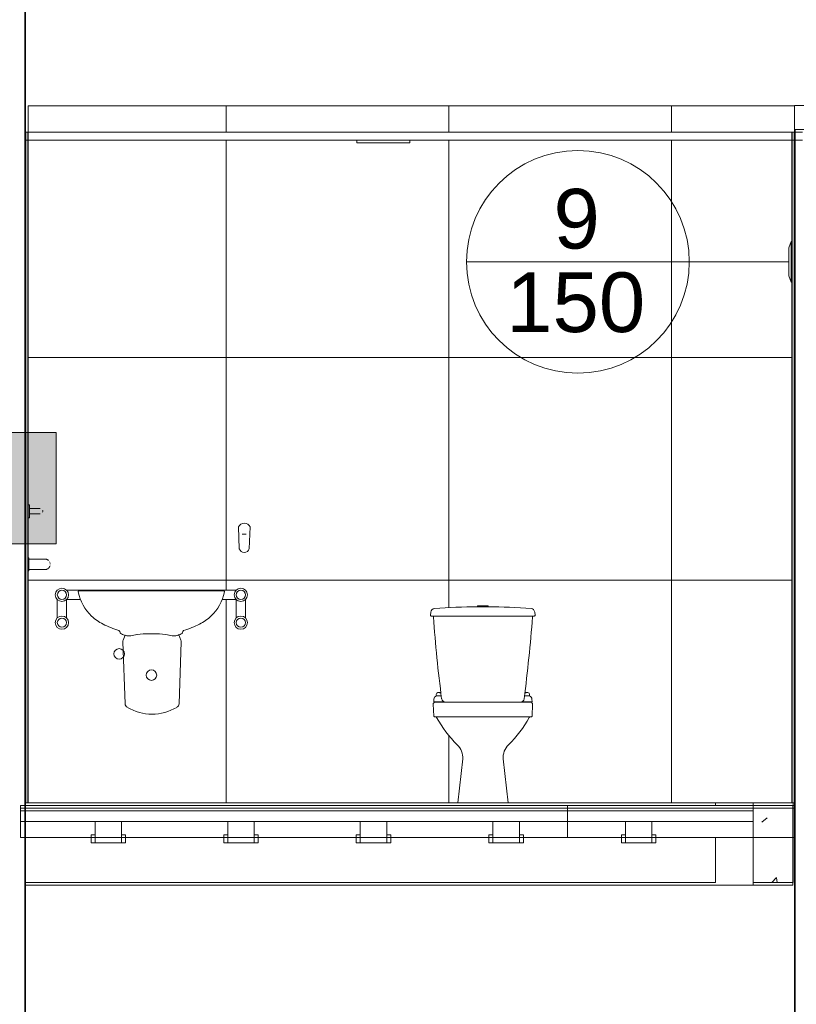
# Model space of a CAD drawing. Header units: metres. Extents: x 4.1 to 64.5, y -1.6 to 14.4.
# Tile 73 of 84: x 47.3 to 50.3, y 5.3 to 9. Entities that reach past the tile are written whole.
import ezdxf

# ---------------------------------------------------------------- set-up
doc = ezdxf.new("R2010")
doc.units = ezdxf.units.M
for name, color, linetype, lineweight in [('A-CLNG', 7, 'Continuous', 18), ('A-DOOR', 7, 'Continuous', 18), ('A-FLOR', 7, 'Continuous', 18), ('A-FLOR-MCUT', 7, 'Continuous', 18), ('A-WALL', 7, 'Continuous', 18), ('A-WALL-PATT', 7, 'Continuous', 18), ('E-LITE-EQPM', 7, 'Continuous', 18), ('G-IMPT', 7, 'Continuous', 18), ('P-SANR-FIXT', 7, 'Continuous', 18), ('S-BEAM', 7, 'Continuous', 18)]:
    doc.layers.add(name, color=color, linetype=linetype, lineweight=lineweight)
doc.layers.add('M-EQPM-IDEN', color=1, linetype='Continuous', lineweight=9, true_color=0xff0000)
doc.layers.add('M-HVAC-CDFF-IDEN', color=1, linetype='Continuous', lineweight=9, true_color=0xff0000)
doc.styles.add('Arial_1', font='arial.ttf', dxfattribs={"height": 0.225})
pattern_1 = [(50, (52.482, 6.033), (0.546555, -0.047815), [0.05715, -0.62865]), (355, (52.482, 6.033), (-0.105728, 0.573166), [0.04572, -0.50292]), (100.451, (52.528, 6.03), (0.440828, 0.52535), [0.04857, -0.53427]), (46.184, (52.482, 6.186), (0.81324, -0.12613), [0.08572, -0.94297]), (96.636, (52.55, 6.175), (0.71221, 0.74229), [0.07286, -0.80141]), (351.184, (52.482, 6.186), (0.71222, 0.74227), [0.06858, -0.75438]), (21, (52.558, 6.148), (0.454846, -0.306795), [0.05715, -0.62865]), (326, (52.558, 6.148), (0.185405, 0.55256), [0.04572, -0.50292]), (71.451, (52.596, 6.122), (0.64025, 0.245763), [0.04857, -0.53427]), (37.5, (52.482, 6.033), (0.009261, 0.253667), [0.02515, -0.47168, 0.02515, -0.48539, -0.50483]), (37.5, (52.482, 6.033), (0.009261, 0.253667), [-1.007, 0.02515, -0.47968]), (7.5, (52.482, 6.033), (0.200456, 0.300546), [0.02515, -0.26594, 0.02515, -0.46025, -0.19241]), (7.5, (52.482, 6.033), (0.200456, 0.300546), [-0.77648, 0.02515, -0.16726]), (327.5, (52.312, 6.033), (0.406768, -0.017188), [0.02515, -0.16535, 0.02515, -0.56921, -0.78867]), (327.5, (52.312, 6.033), (0.406768, -0.017188), [-0.78486, 0.02515, -0.76352]), (317.5, (52.236, 6.033), (0.444383, 0.07628), [0.02515, -0.2225, 0.02515, -0.36957, -0.56007]), (317.5, (52.236, 6.033), (0.444383, 0.07628), [-0.64237, 0.02515, -0.53492])]
pattern_2 = [(45, (52.482, 6.033), (-0.0795495, 0.0795495), []), (135, (52.482, 6.033), (-0.0795495, -0.0795495), [])]

# ---------------------------------------------------------------- blocks, each defined once
blk = doc.blocks.new('Bacia para Caixa Acoplada - P_750_Creme CR37_Acionamento Simples 6lpf-V58-Corte 7')
at = {"layer": 'P-SANR-FIXT'}
for p, q in [((56.369, 6.7483), (56.3702, 6.76)), ((56.5465, 6.7799), (56.5465, 6.783)), ((56.5465, 6.783), (56.5865, 6.783)), ((56.5865, 6.783), (56.5865, 6.7799)), ((56.7621, 6.76), (56.7633, 6.7483)), ((56.383, 6.745), (56.372, 6.745)), ((56.383, 6.745), (56.7506, 6.745)), ((56.7603, 6.745), (56.7506, 6.745)), ((56.3814, 6.3674), (56.379, 6.4128)), ((56.3857, 6.42), (56.426, 6.42)), ((56.4258, 6.42), (56.7073, 6.42)), ((56.7073, 6.42), (56.7476, 6.42)), ((56.7542, 6.4128), (56.7519, 6.3674)), ((56.7494, 6.3646), (56.3839, 6.3646)), ((56.4715, 6.04), (56.4905, 6.206)), ((56.6428, 6.206), (56.6617, 6.04)), ((56.6617, 6.04), (56.4715, 6.04))]:
    blk.add_line(p, q, dxfattribs=at)
for centre, radius, start, end in [((56.3851, 6.7584), 0.015, 96.6937, 174), ((56.567, 4.264), 2.516, 90.4659, 94.1853), ((56.5665, 9.0781), 2.2982, 269.501, 270.499), ((56.5663, 4.264), 2.516, 85.8556, 89.5385), ((56.7471, 6.7585), 0.015, 6, 86.2936), ((56.372, 6.748), 0.003, 174, 270), ((56.383, 6.742), 0.003, 90, 184.0892), ((61.8051, 7.1296), 5.439, 184.0892, 187.3582), ((50.6651, 7.2059), 6.1062, 352.72889, 355.64051), ((56.7506, 6.742), 0.003, 355.6405, 90), ((56.7603, 6.748), 0.003, 270, 6), ((56.426, 6.435), 0.015, 187.3582, 270), ((56.7073, 6.435), 0.015, 270, 352.7289), ((56.384, 6.413), 0.005, 134.8711, 183.1652), ((55.9617, 6.8372), 0.5936, 314.8723, 315.1399), ((56.3863, 6.4145), 0.00555, 96.2084, 133.0211), ((56.747, 6.4145), 0.00555, 46.9789, 83.7916), ((57.1715, 6.8372), 0.5936, 224.8601, 225.1277), ((56.7492, 6.413), 0.005, 356.8348, 45.1289), ((56.3844, 6.3676), 0.003, 183.613, 259.221), ((56.5027, 7.0238), 0.6697, 259.7748, 260.3047), ((56.3894, 6.3606), 0.003, 28.0086, 80.3005), ((56.7681, 6.5664), 0.428, 208.5238, 225.8503), ((56.3651, 6.5664), 0.428, 314.1497, 331.4762), ((56.7438, 6.3606), 0.003, 99.6995, 151.9914), ((56.6305, 7.0238), 0.6697, 279.6953, 280.2252), ((56.7489, 6.3676), 0.003, 280.779, 356.387), ((56.421, 6.2099), 0.0696, 356.8063, 45.1937), ((56.7123, 6.2099), 0.0696, 134.8063, 183.1937)]:
    blk.add_arc(centre, radius, start, end, dxfattribs=at)
blk = doc.blocks.new('Assento para Bacia Sanitária - Assento para Bacia Sanitária-V59-Corte 7')
at = {"layer": 'P-SANR-FIXT'}
for p, q in [((56.381, 6.4213), (56.3816, 6.4311)), ((56.3903, 6.4443), (56.3903, 6.4492)), ((56.4097, 6.4441), (56.3912, 6.4441)), ((56.7418, 6.4441), (56.7234, 6.4441)), ((56.7427, 6.4492), (56.7427, 6.4443)), ((56.7514, 6.4311), (56.752, 6.4213)), ((56.4215, 6.4208), (56.3815, 6.4208)), ((56.7515, 6.4208), (56.7118, 6.4208))]:
    blk.add_line(p, q, dxfattribs=at)
for centre, radius, start, end in [((56.3965, 6.4302), 0.0149, 110.8928, 176.5), ((56.398, 6.4488), 0.00765, 98.1639, 177.121), ((56.3912, 6.4455), 0.00145, 233.4416, 268.8636), ((56.61, 4.9712), 1.5003, 97.7318, 98.1639), ((56.4678, 6.8231), 0.3735, 259.1814, 260.848), ((56.6653, 6.8231), 0.3735, 279.1584, 280.8186), ((56.5231, 4.9712), 1.5003, 81.8361, 82.2643), ((56.735, 6.4488), 0.00765, 2.879, 81.8361), ((56.7418, 6.4455), 0.00145, 271.1364, 306.5584), ((56.7365, 6.4302), 0.0149, 3.5, 69.1072), ((56.3815, 6.4213), 0.0005, 175.9732, 270.0423), ((56.7515, 6.4213), 0.0005, 269.9577, 4.0268)]:
    blk.add_arc(centre, radius, start, end, dxfattribs=at)
blk = doc.blocks.new('Porta banheiros - P4- BANHEIROS madeira-7981830-Corte 7')
at = {"layer": 'A-DOOR'}
for p, q in [((54.8565, 7.165), (54.8515, 7.165)), ((54.8565, 7.14), (54.8565, 7.165)), ((54.8765, 7.15), (54.8565, 7.15)), ((54.8565, 7.115), (54.8565, 7.14)), ((54.8515, 7.115), (54.8565, 7.115)), ((54.8565, 7.13), (54.8765, 7.13)), ((54.8545, 6.965), (54.8515, 6.965)), ((54.8545, 6.965), (54.8515, 6.965)), ((54.8545, 6.9641), (54.8545, 6.965)), ((54.8545, 6.94), (54.8545, 6.965)), ((54.8845, 6.96), (54.8545, 6.96)), ((54.9305, 6.9521), (54.9309, 6.9515)), ((54.8515, 6.915), (54.8545, 6.915)), ((54.8515, 6.915), (54.8545, 6.915)), ((54.8545, 6.915), (54.8545, 6.94)), ((54.8545, 6.92), (54.8845, 6.92)), ((54.8545, 6.915), (54.8545, 6.9159))]:
    blk.add_line(p, q, dxfattribs=at)
at = {"layer": 'A-DOOR', "flags": 128}
for points in [[(54.8965, 7.15), (54.8965, 7.15), (54.8965, 7.15), (54.8964, 7.15), (54.8963, 7.15), (54.8961, 7.15), (54.896, 7.15), (54.8958, 7.15), (54.8955, 7.15), (54.8953, 7.15), (54.895, 7.15), (54.8946, 7.15), (54.8943, 7.15), (54.8939, 7.15), (54.8935, 7.15), (54.893, 7.15), (54.8926, 7.15), (54.8921, 7.15), (54.8916, 7.15), (54.891, 7.15), (54.8905, 7.15), (54.8899, 7.15), (54.8893, 7.15), (54.8887, 7.15), (54.888, 7.15), (54.8873, 7.15), (54.8867, 7.15), (54.886, 7.15), (54.8853, 7.15), (54.8845, 7.15), (54.8838, 7.15), (54.883, 7.15), (54.8823, 7.15), (54.8815, 7.15), (54.8807, 7.15), (54.8799, 7.15), (54.8792, 7.15), (54.8784, 7.15), (54.8776, 7.15), (54.8768, 7.15), (54.8765, 7.15)], [(54.8765, 7.13), (54.8773, 7.13), (54.8781, 7.13), (54.8789, 7.13), (54.8797, 7.13), (54.8805, 7.13), (54.8813, 7.13), (54.8821, 7.13), (54.8828, 7.13), (54.8836, 7.13), (54.8843, 7.13), (54.8851, 7.13), (54.8858, 7.13), (54.8865, 7.13), (54.8872, 7.13), (54.8878, 7.13), (54.8885, 7.13), (54.8891, 7.13), (54.8897, 7.13), (54.8903, 7.13), (54.8909, 7.13), (54.8914, 7.13), (54.892, 7.13), (54.8925, 7.13), (54.8929, 7.13), (54.8934, 7.13), (54.8938, 7.13), (54.8942, 7.13), (54.8945, 7.13), (54.8949, 7.13), (54.8952, 7.13), (54.8955, 7.13), (54.8957, 7.13), (54.8959, 7.13), (54.8961, 7.13), (54.8963, 7.13), (54.8964, 7.13), (54.8965, 7.13), (54.8965, 7.13), (54.8965, 7.13)], [(54.9145, 6.96), (54.9145, 6.96), (54.9144, 6.96), (54.9143, 6.96), (54.9142, 6.96), (54.9139, 6.96), (54.9137, 6.96), (54.9134, 6.96), (54.913, 6.96), (54.9126, 6.96), (54.9122, 6.96), (54.9117, 6.96), (54.9112, 6.96), (54.9106, 6.96), (54.91, 6.96), (54.9093, 6.96), (54.9086, 6.96), (54.9079, 6.96), (54.9071, 6.96), (54.9063, 6.96), (54.9054, 6.96), (54.9046, 6.96), (54.9037, 6.96), (54.9027, 6.96), (54.9017, 6.96), (54.9008, 6.96), (54.8997, 6.96), (54.8987, 6.96), (54.8976, 6.96), (54.8965, 6.96), (54.8954, 6.96), (54.8943, 6.96), (54.8931, 6.96), (54.892, 6.96), (54.8908, 6.96), (54.8896, 6.96), (54.8885, 6.96), (54.8873, 6.96), (54.8861, 6.96), (54.8849, 6.96), (54.8845, 6.96)], [(54.8845, 6.96), (54.8857, 6.96), (54.8869, 6.96), (54.8881, 6.96), (54.8893, 6.96), (54.8905, 6.96)], [(54.8994, 6.96), (54.9005, 6.96), (54.9015, 6.96), (54.9025, 6.96), (54.9034, 6.96), (54.9043, 6.96), (54.9052, 6.96)], [(54.9129, 6.96), (54.9133, 6.96), (54.9136, 6.96), (54.9139, 6.96), (54.9141, 6.96), (54.9143, 6.96), (54.9144, 6.96), (54.9145, 6.96), (54.9145, 6.96), (54.9145, 6.96)], [(54.9145, 6.96), (54.9153, 6.96), (54.9161, 6.9599), (54.9169, 6.9599), (54.9177, 6.9597), (54.9185, 6.9596), (54.9193, 6.9594), (54.9201, 6.9592), (54.9208, 6.959), (54.9216, 6.9587), (54.9223, 6.9584)], [(54.9231, 6.9581), (54.9238, 6.9577), (54.9245, 6.9574), (54.9252, 6.9569), (54.9258, 6.9565), (54.9265, 6.956), (54.9271, 6.9556), (54.9277, 6.955)], [(54.9325, 6.9487), (54.9329, 6.948), (54.9332, 6.9472), (54.9335, 6.9465)], [(54.8845, 6.92), (54.8857, 6.92), (54.8869, 6.92), (54.8881, 6.92), (54.8893, 6.92), (54.8905, 6.92), (54.8917, 6.92), (54.8928, 6.92), (54.894, 6.92), (54.8951, 6.92), (54.8962, 6.92), (54.8973, 6.92), (54.8984, 6.92), (54.8994, 6.92), (54.9005, 6.92), (54.9015, 6.92), (54.9025, 6.92), (54.9034, 6.92), (54.9043, 6.92), (54.9052, 6.92), (54.9061, 6.92), (54.9069, 6.92), (54.9077, 6.92), (54.9084, 6.92), (54.9091, 6.92), (54.9098, 6.92), (54.9104, 6.92), (54.911, 6.92), (54.9115, 6.92), (54.912, 6.92), (54.9125, 6.92), (54.9129, 6.92), (54.9133, 6.92), (54.9136, 6.92), (54.9139, 6.92), (54.9141, 6.92), (54.9143, 6.92), (54.9144, 6.92), (54.9145, 6.92), (54.9145, 6.92), (54.9145, 6.92)], [(54.892, 6.92), (54.8908, 6.92), (54.8896, 6.92), (54.8885, 6.92), (54.8873, 6.92), (54.8861, 6.92), (54.8849, 6.92)], [(54.9145, 6.92), (54.9145, 6.92), (54.9144, 6.92), (54.9143, 6.92), (54.9142, 6.92), (54.9139, 6.92), (54.9137, 6.92), (54.9134, 6.92), (54.913, 6.92), (54.9126, 6.92), (54.9122, 6.92), (54.9117, 6.92), (54.9112, 6.92), (54.9106, 6.92), (54.91, 6.92), (54.9093, 6.92), (54.9086, 6.92), (54.9079, 6.92), (54.9071, 6.92), (54.9063, 6.92), (54.9054, 6.92), (54.9046, 6.92), (54.9037, 6.92), (54.9027, 6.92), (54.9017, 6.92), (54.9008, 6.92), (54.8997, 6.92)], [(54.924, 6.9224), (54.9233, 6.922), (54.9225, 6.9217), (54.9218, 6.9214), (54.921, 6.9211), (54.9203, 6.9208), (54.9195, 6.9206), (54.9187, 6.9204), (54.9179, 6.9203), (54.9172, 6.9202), (54.9164, 6.9201), (54.9156, 6.92), (54.9148, 6.92), (54.9145, 6.92)], [(54.9279, 6.9251), (54.9273, 6.9246), (54.9267, 6.9241), (54.926, 6.9236), (54.9253, 6.9232)], [(54.9335, 6.9337), (54.9333, 6.933), (54.933, 6.9322), (54.9326, 6.9315), (54.9323, 6.9308), (54.9319, 6.9301), (54.9315, 6.9294), (54.931, 6.9287), (54.9306, 6.9281), (54.9301, 6.9274), (54.9296, 6.9268)], [(54.9343, 6.9434), (54.9344, 6.9426), (54.9345, 6.9418)], [(54.9345, 6.9384), (54.9344, 6.9376), (54.9343, 6.9368)]]:
    blk.add_lwpolyline(points, dxfattribs=at)
at = {"layer": 'A-DOOR'}
for start, end in [(0, 15), (345, 0)]:
    blk.add_arc((54.8965, 7.14), 0.01, start, end, dxfattribs=at)
blk = doc.blocks.new('Luminária Quadrada - 0300x1200mm_1 Lamp_ - 277V-7461696-Corte 7')
at = {"layer": 'E-LITE-EQPM'}
for p, q in [((52.1446, 2.46), (52.1446, 2.47)), ((52.3446, 2.46), (52.1446, 2.46)), ((52.3446, 2.46), (52.3446, 2.47))]:
    blk.add_line(p, q, dxfattribs=at)
blk = doc.blocks.new('FDE_BR02_LavatórioAcessível1 - BR02_LavatórioAcessível 2-8852313-Corte 7')
at = {"layer": 'P-SANR-FIXT'}
for p, q in [((55.6446, 7.0812), (55.6477, 6.9985)), ((55.6855, 6.9986), (55.6885, 7.0811)), ((55.659, 7.0543), (55.674, 7.0543)), ((55.6124, 6.8425), (55.0311, 6.8425)), ((55.0433, 6.84), (55.5887, 6.84)), ((54.9615, 6.8072), (54.9615, 6.77)), ((54.9965, 6.77), (54.9965, 6.8072)), ((55.0311, 6.8075), (55.0493, 6.8075)), ((55.5828, 6.8075), (55.6124, 6.8075)), ((55.6363, 6.8072), (55.6363, 6.77)), ((55.6713, 6.77), (55.6713, 6.8072)), ((55.2171, 6.4141), (55.2087, 6.6483)), ((55.2102, 6.6546), (55.2178, 6.6726)), ((55.4195, 6.6738), (55.4275, 6.6546)), ((55.429, 6.6483), (55.4206, 6.4141))]:
    blk.add_line(p, q, dxfattribs=at)
at = {"layer": 'P-SANR-FIXT', "flags": 128}
for points in [[(54.9969, 6.8425), (54.9979, 6.8425), (54.9996, 6.8425), (55.0013, 6.8425), (55.003, 6.8425), (55.0048, 6.8425), (55.0066, 6.8425), (55.0084, 6.8425), (55.0103, 6.8425), (55.0123, 6.8425), (55.0142, 6.8425), (55.0162, 6.8425), (55.0182, 6.8425), (55.0202, 6.8425), (55.0223, 6.8425), (55.0243, 6.8425), (55.0264, 6.8425), (55.0285, 6.8425), (55.0306, 6.8425), (55.0311, 6.8425)], [(55.6124, 6.8425), (55.6141, 6.8425), (55.6157, 6.8425), (55.6174, 6.8425), (55.619, 6.8425), (55.6207, 6.8425), (55.6223, 6.8425), (55.6239, 6.8425), (55.6255, 6.8425), (55.6271, 6.8425), (55.6286, 6.8425), (55.6301, 6.8425), (55.6316, 6.8425), (55.6331, 6.8425), (55.6345, 6.8425), (55.6359, 6.8425)], [(55.0311, 6.8075), (55.029, 6.8075), (55.027, 6.8075), (55.0249, 6.8075), (55.0228, 6.8075), (55.0208, 6.8075), (55.0187, 6.8075), (55.0167, 6.8075), (55.0147, 6.8075), (55.0128, 6.8075), (55.0108, 6.8075), (55.0089, 6.8075), (55.0071, 6.8075), (55.0052, 6.8075), (55.0035, 6.8075), (55.0017, 6.8075), (55, 6.8075), (54.9984, 6.8075), (54.9969, 6.8075)], [(55.636, 6.8075), (55.6349, 6.8075), (55.6335, 6.8075), (55.632, 6.8075), (55.6305, 6.8075), (55.629, 6.8075), (55.6275, 6.8075), (55.6259, 6.8075), (55.6243, 6.8075), (55.6227, 6.8075), (55.6211, 6.8075), (55.6195, 6.8075), (55.6178, 6.8075), (55.6162, 6.8075), (55.6145, 6.8075), (55.6128, 6.8075), (55.6124, 6.8075)], [(54.9615, 6.7381), (54.9615, 6.7397), (54.9615, 6.7413), (54.9615, 6.743), (54.9615, 6.7447), (54.9615, 6.7464), (54.9615, 6.7482), (54.9615, 6.75), (54.9615, 6.7519), (54.9615, 6.7538), (54.9615, 6.7557), (54.9615, 6.7576), (54.9615, 6.7595), (54.9615, 6.7615), (54.9615, 6.7635), (54.9615, 6.7655), (54.9615, 6.7675), (54.9615, 6.7695), (54.9615, 6.77)], [(54.9965, 6.77), (54.9965, 6.768), (54.9965, 6.766), (54.9965, 6.764), (54.9965, 6.762), (54.9965, 6.7601), (54.9965, 6.7581), (54.9965, 6.7562), (54.9965, 6.7543), (54.9965, 6.7524), (54.9965, 6.7505), (54.9965, 6.7487), (54.9965, 6.7469), (54.9965, 6.7452), (54.9965, 6.7434), (54.9965, 6.7418), (54.9965, 6.7401), (54.9965, 6.7386)], [(55.6363, 6.7381), (55.6363, 6.7397), (55.6363, 6.7413), (55.6363, 6.743), (55.6363, 6.7447), (55.6363, 6.7464), (55.6363, 6.7482), (55.6363, 6.75), (55.6363, 6.7519), (55.6363, 6.7538), (55.6363, 6.7557), (55.6363, 6.7576), (55.6363, 6.7595), (55.6363, 6.7615), (55.6363, 6.7635), (55.6363, 6.7655), (55.6363, 6.7675), (55.6363, 6.7695), (55.6363, 6.77)], [(55.6713, 6.77), (55.6713, 6.768), (55.6713, 6.766), (55.6713, 6.764), (55.6713, 6.762), (55.6713, 6.7601), (55.6713, 6.7581), (55.6713, 6.7562), (55.6713, 6.7543), (55.6713, 6.7524), (55.6713, 6.7505), (55.6713, 6.7487), (55.6713, 6.7469), (55.6713, 6.7452), (55.6713, 6.7434), (55.6713, 6.7418), (55.6713, 6.7401), (55.6713, 6.7386)]]:
    blk.add_lwpolyline(points, dxfattribs=at)
at = {"layer": 'P-SANR-FIXT'}
for centre, radius, start, end in [((55.6665, 7.0706), 0.0244, 25.525, 154.3802), ((55.6666, 7.005), 0.02, 199.0332, 341.3773), ((54.979, 6.825), 0.025, 360, 180), ((54.979, 6.825), 0.0175, 0, 180), ((54.979, 6.825), 0.0175, 0, 180), ((55.044, 6.8364), 0.00361, 99.6426, 191.6467), ((55.2116, 6.871), 0.1747, 191.6467, 226.3533), ((55.4205, 6.871), 0.1747, 313.6467, 348.3533), ((55.5887, 6.8369), 0.00315, 338.7107, 90), ((55.6538, 6.825), 0.025, 0, 180), ((55.6538, 6.825), 0.0175, 0, 180), ((55.654, 6.825), 0.0175, 0, 180), ((54.979, 6.825), 0.025, 180, 0), ((54.979, 6.825), 0.0175, 180, 0), ((54.979, 6.825), 0.0175, 180, 0), ((55.6538, 6.825), 0.025, 180, 0), ((55.6538, 6.825), 0.0175, 180, 0), ((55.654, 6.825), 0.0175, 180, 0), ((54.979, 6.72), 0.025, 0, 180), ((54.979, 6.72), 0.0175, 90, 270), ((54.979, 6.72), 0.0175, 0, 180), ((54.979, 6.72), 0.0175, 270, 90), ((55.2116, 6.871), 0.1747, 226.3533, 243.6467), ((55.4205, 6.871), 0.1747, 296.3533, 313.6467), ((55.6538, 6.72), 0.025, 0, 180), ((55.6538, 6.72), 0.0175, 90, 270), ((55.6538, 6.72), 0.0175, 0, 180), ((55.6538, 6.72), 0.0175, 270, 90), ((54.979, 6.72), 0.025, 180, 0), ((54.979, 6.72), 0.0175, 180, 0), ((55.3157, 7.0813), 0.4095, 243.6467, 252.7093), ((55.1811, 6.6777), 0.0182, 12.278, 44.3908), ((55.451, 6.6777), 0.0182, 135.6092, 167.722), ((55.3163, 7.0813), 0.4095, 287.2907, 296.3533), ((55.6538, 6.72), 0.025, 180, 0), ((55.6538, 6.72), 0.0175, 180, 0), ((55.2017, 6.6822), 0.00299, 192.278, 237.722), ((55.2271, 6.7223), 0.0505, 237.722, 256.278), ((55.2212, 6.6487), 0.0125, 151.8971, 182.0431), ((55.2982, 6.9544), 0.2931, 253.5301, 255.3771), ((55.2987, 6.9544), 0.2931, 253.9664, 255.3771), ((55.2309, 6.7091), 0.0389, 260.0674, 279.9326), ((55.2314, 6.7091), 0.0389, 260.0674, 279.9326), ((55.2969, 6.4245), 0.2532, 92.4747, 103.5253), ((55.2974, 6.4245), 0.2532, 92.4747, 103.5253), ((55.316, 5.981), 0.6972, 87.5253, 92.4747), ((55.3165, 5.981), 0.6972, 87.5253, 92.4747), ((55.3352, 6.4245), 0.2532, 76.4747, 87.5253), ((55.3357, 6.4245), 0.2532, 76.4747, 87.5253), ((55.4012, 6.7091), 0.0389, 260.0674, 279.9326), ((55.4016, 6.7091), 0.0389, 260.0674, 279.9326), ((55.3339, 6.9544), 0.2931, 284.6229, 286.4699), ((55.3344, 6.9544), 0.2931, 284.6229, 286.4699), ((55.405, 6.7223), 0.0505, 283.722, 302.278), ((55.4055, 6.7223), 0.0505, 283.722, 286.0499), ((55.4165, 6.6487), 0.0125, 357.9569, 28.1029), ((55.4304, 6.6822), 0.00299, 302.278, 347.722), ((55.1948, 6.6022), 0.02, 0, 180), ((55.1948, 6.6022), 0.02, 180, 0), ((55.3165, 6.5222), 0.02, 0, 180), ((55.3165, 6.5222), 0.02, 180, 0), ((55.2328, 6.4148), 0.0158, 182.4182, 243.5818), ((55.3188, 6.5569), 0.1819, 239.2392, 300.7608), ((55.4048, 6.4148), 0.0158, 296.4182, 357.5818)]:
    blk.add_arc(centre, radius, start, end, dxfattribs=at)
blk = doc.blocks.new('4 GRE - ESCOLA DE CINEMA E AUDIOVISUAL CINE REX R07_rvt-2-Corte 7')
at = {"layer": 'A-WALL-PATT', "true_color": 0x808080}
h = blk.add_hatch(dxfattribs=at)
h.set_pattern_fill('FP_19', color=8, style=0, pattern_type=2)
h.set_pattern_definition(pattern_1)
h.paths.add_polyline_path([(54.8415, -0.6402), (54.8415, -0.13), (54.839, -0.13), (54.8397, -0.6402)])
h.paths.add_polyline_path([(54.839, 1.97), (54.8415, 1.97), (54.8415, 12.5099), (54.839, 12.5099), (54.839, 2.2202)])
at = {"layer": 'A-WALL-PATT', "true_color": 0xf5f5f5}
h = blk.add_hatch(dxfattribs=at)
h.set_pattern_fill('FP_27', style=0, pattern_type=2)
h.set_pattern_definition([(0, (54.847, 6.04), (0, 0.84), []), (90, (54.847, 6.04), (-0.84, 5e-17), [])])
h.paths.add_polyline_path([(56.3392, 6.04), (56.4715, 6.04), (56.4905, 6.206), (56.4897, 6.2207), (56.486, 6.2349), (56.4793, 6.2479), (56.4584, 6.2724), (56.426, 6.3095), (56.3906, 6.3634), (56.3839, 6.3646), (56.3814, 6.3674), (56.379, 6.4128), (56.3815, 6.4176), (56.3857, 6.42), (56.3815, 6.4208), (56.381, 6.4213), (56.3816, 6.4311), (56.3836, 6.4375), (56.3882, 6.4425), (56.3903, 6.4443), (56.3912, 6.4512), (56.3937, 6.4551), (56.3969, 6.4564), (56.4081, 6.4578), (56.3933, 6.5872), (56.3801, 6.7419), (56.383, 6.745), (56.3709, 6.7457), (56.3692, 6.7469), (56.369, 6.7483), (56.3709, 6.7633), (56.3745, 6.7689), (56.3801, 6.7725), (56.3834, 6.7733), (56.4649, 6.7779), (56.5465, 6.7799), (56.5465, 6.783), (56.5865, 6.783), (56.5866, 6.7799), (56.6823, 6.7771), (56.7515, 6.7728), (56.7575, 6.7693), (56.7613, 6.7634), (56.7621, 6.76), (56.7631, 6.7469), (56.7598, 6.745), (56.7506, 6.745), (56.7536, 6.7418), (56.7398, 6.5872), (56.725, 6.4578), (56.7394, 6.4551), (56.7407, 6.4539), (56.7427, 6.4492), (56.7427, 6.4436), (56.7474, 6.4403), (56.7495, 6.4375), (56.7515, 6.4285), (56.7514, 6.4208), (56.7476, 6.42), (56.7518, 6.4176), (56.7542, 6.4128), (56.7515, 6.3671), (56.7494, 6.3646), (56.7416, 6.3626), (56.7398, 6.3599), (56.7061, 6.3077), (56.654, 6.2479), (56.6473, 6.2349), (56.6435, 6.2207), (56.6428, 6.206), (56.6617, 6.04), (57.7315, 6.04), (57.7309, 8.0045), (57.7289, 8.0045), (57.7199, 8.0285), (57.7199, 8.1335), (57.7289, 8.1575), (57.7309, 8.1575), (57.7315, 8.54), (56.2908, 8.54), (56.2908, 8.53), (56.0908, 8.53), (56.0908, 8.54), (54.8515, 8.54), (54.8515, 7.165), (54.8565, 7.1641), (54.8565, 7.15), (54.8765, 7.1497), (54.8849, 7.1398), (54.8765, 7.13), (54.8565, 7.13), (54.8565, 7.115), (54.8515, 7.115), (54.8515, 6.9641), (54.8545, 6.9641), (54.8545, 6.96), (54.9185, 6.9593), (54.9241, 6.957), (54.9316, 6.9504), (54.9328, 6.9477), (54.9339, 6.9452), (54.9345, 6.94), (54.9339, 6.9348), (54.9326, 6.9332), (54.9301, 6.9279), (54.9281, 6.9256), (54.9253, 6.9235), (54.9245, 6.9227), (54.9223, 6.9223), (54.9168, 6.9207), (54.9146, 6.9207), (54.9051, 6.9202), (54.8813, 6.92), (54.8545, 6.92), (54.8545, 6.9159), (54.8515, 6.9159), (54.8515, 6.04), (55.9962, 6.04)])
h.paths.add_polyline_path([(55.2994, 6.3761), (55.2613, 6.3844), (55.2258, 6.4007), (55.2206, 6.4048), (55.2176, 6.4108), (55.2171, 6.4141), (55.2108, 6.5905), (55.2087, 6.5879), (55.2048, 6.5849), (55.2, 6.5829), (55.1948, 6.5822), (55.1896, 6.5829), (55.1848, 6.5849), (55.1807, 6.5881), (55.1775, 6.5922), (55.1755, 6.597), (55.1748, 6.6022), (55.1755, 6.6074), (55.1775, 6.6122), (55.1807, 6.6163), (55.1848, 6.6195), (55.1896, 6.6215), (55.1948, 6.6222), (55.2, 6.6215), (55.2048, 6.6195), (55.2099, 6.6163), (55.2087, 6.6483), (55.2102, 6.6546), (55.2171, 6.6727), (55.2074, 6.6758), (55.2001, 6.6796), (55.1962, 6.6877), (55.194, 6.6904), (55.1635, 6.7012), (55.134, 6.7144), (55.1113, 6.7278), (55.0909, 6.7445), (55.068, 6.7713), (55.051, 6.8021), (55.0493, 6.8075), (54.9965, 6.8072), (54.9973, 6.7369), (55.0007, 6.7324), (55.0034, 6.7245), (55.004, 6.72), (55.0032, 6.7135), (55.0007, 6.7075), (54.9942, 6.7004), (54.9914, 6.6983), (54.9836, 6.6956), (54.979, 6.695), (54.9703, 6.6968), (54.9639, 6.7004), (54.9614, 6.7023), (54.9574, 6.7075), (54.9546, 6.7155), (54.954, 6.72), (54.9549, 6.7265), (54.9594, 6.7352), (54.9616, 6.7379), (54.9614, 6.8073), (54.9574, 6.8125), (54.9546, 6.8205), (54.954, 6.825), (54.9549, 6.8315), (54.9574, 6.8375), (54.9639, 6.8446), (54.967, 6.8469), (54.9745, 6.8494), (54.979, 6.85), (54.9878, 6.8482), (54.9942, 6.8446), (54.9976, 6.8425), (55.5887, 6.8425), (55.6361, 6.8427), (55.6414, 6.8467), (55.6493, 6.8494), (55.654, 6.85), (55.6628, 6.8481), (55.669, 6.8446), (55.6721, 6.8419), (55.6755, 6.8375), (55.6782, 6.8295), (55.6788, 6.825), (55.678, 6.8185), (55.6734, 6.8098), (55.6713, 6.8072), (55.6716, 6.7375), (55.6755, 6.7325), (55.6782, 6.7245), (55.6788, 6.72), (55.678, 6.7135), (55.6734, 6.7048), (55.669, 6.7004), (55.6662, 6.6983), (55.6584, 6.6956), (55.6531, 6.6951), (55.6451, 6.6968), (55.6387, 6.7004), (55.6356, 6.7031), (55.6322, 6.7075), (55.6294, 6.7155), (55.6289, 6.7205), (55.6297, 6.7265), (55.6322, 6.7325), (55.6363, 6.7379), (55.6358, 6.8077), (55.6219, 6.8075), (55.5828, 6.8075), (55.5811, 6.8021), (55.5641, 6.7713), (55.5411, 6.7445), (55.5208, 6.7278), (55.4981, 6.7144), (55.4686, 6.7012), (55.438, 6.6904), (55.4343, 6.6847), (55.432, 6.6796), (55.4206, 6.6745), (55.4079, 6.6707), (55.4129, 6.672), (55.4197, 6.6733), (55.4275, 6.6546), (55.429, 6.6483), (55.4201, 6.4108), (55.4171, 6.4048), (55.4119, 6.4007), (55.3764, 6.3844), (55.3383, 6.3761), (55.3101, 6.3761)])
h.paths.add_polyline_path([(55.2314, 6.6702), (55.2382, 6.6707), (55.2621, 6.6753), (55.2864, 6.6775), (55.2858, 6.6775), (55.2612, 6.6752), (55.2312, 6.6702)])
h.paths.add_polyline_path([(55.6417, 6.8374), (55.6474, 6.841), (55.6509, 6.8421), (55.6469, 6.8409), (55.6432, 6.8387), (55.6421, 6.8378)])
h.paths.add_polyline_path([(55.6667, 6.985), (55.6617, 6.9856), (55.6569, 6.9875), (55.6531, 6.9903), (55.6498, 6.9941), (55.6477, 6.9986), (55.6446, 7.0812), (55.6479, 7.0863), (55.6523, 7.0904), (55.659, 7.0937), (55.6635, 7.0948), (55.6696, 7.0948), (55.6755, 7.0933), (55.6808, 7.0904), (55.6855, 7.0858), (55.6885, 7.0811), (55.6855, 6.9985), (55.6833, 6.994), (55.6802, 6.9904), (55.6762, 6.9875), (55.6716, 6.9856)])
h.paths.add_polyline_path([(54.9052, 7.145), (54.9062, 7.1426), (54.906, 7.14), (54.9054, 7.1437)])
h.paths.add_polyline_path([(54.8965, 7.13), (54.8865, 7.1305), (54.885, 7.1311), (54.8849, 7.1312), (54.8768, 7.1303), (54.8849, 7.1402), (54.8765, 7.15), (54.8856, 7.1492), (54.8871, 7.15), (54.894, 7.1497), (54.8992, 7.1496), (54.9036, 7.1471), (54.9052, 7.145), (54.9052, 7.135), (54.9012, 7.1312), (54.8988, 7.1303)])
h.paths.add_polyline_path([(57.733, 8.57), (57.7415, 8.57), (57.7415, 8.67), (54.8515, 8.67), (54.8515, 8.57), (57.7315, 8.57)])
at = {"layer": 'A-WALL-PATT', "true_color": 0x808080}
h = blk.add_hatch(dxfattribs=at)
h.set_pattern_fill('FP_19', color=8, style=0, pattern_type=2)
h.set_pattern_definition(pattern_1)
h.paths.add_polyline_path([(57.744, 2.4516), (57.744, 8.58), (57.7415, 8.58), (57.7415, 2.4516)])
at = {"layer": 'A-WALL-PATT'}
h = blk.add_hatch(dxfattribs=at)
h.set_pattern_fill('FP_24', color=256, style=0, pattern_type=2)
h.set_pattern_definition(pattern_2)
h.paths.add_polyline_path([(54.843, 6.04), (54.843, 8.57), (54.8415, 8.57), (54.8415, 6.04)])
h = blk.add_hatch(dxfattribs=at)
h.set_pattern_fill('FP_24', color=256, style=0, pattern_type=2)
h.set_pattern_definition(pattern_2)
h.paths.add_polyline_path([(54.8515, 6.04), (54.8515, 8.57), (54.85, 8.57), (54.85, 6.04)])
h = blk.add_hatch(dxfattribs=at)
h.set_pattern_fill('FP_24', color=256, style=0, pattern_type=2)
h.set_pattern_definition(pattern_2)
h.paths.add_polyline_path([(57.733, 6.04), (57.733, 8.57), (57.7315, 8.57), (57.7315, 6.04)])
h = blk.add_hatch(dxfattribs=at)
h.set_pattern_fill('FP_24', color=256, style=0, pattern_type=2)
h.set_pattern_definition(pattern_2)
h.paths.add_polyline_path([(57.7415, 6.04), (57.7415, 8.57), (57.74, 8.57), (57.74, 6.04)])
at = {"layer": 'S-BEAM'}
h = blk.add_hatch(dxfattribs=at)
h.set_pattern_fill('FP_19', color=256, style=0, pattern_type=2)
h.set_pattern_definition(pattern_1)
h.paths.add_polyline_path([(57.7114, 5.74), (57.7361, 5.74), (57.7361, 6.04), (57.5961, 6.04), (57.5961, 5.74)])
at = {"layer": 'A-CLNG'}
for p, q in [((57.7715, 8.57), (54.8415, 8.57)), ((54.8415, 8.57), (54.8415, 8.54)), ((54.8415, 8.54), (57.7715, 8.54))]:
    blk.add_line(p, q, dxfattribs=at)
at = {"layer": 'A-FLOR'}
for p, q in [((56.8852, 6.03), (54.8227, 6.03)), ((54.8227, 6.03), (54.8227, 5.91)), ((56.8852, 5.91), (56.8852, 6.03)), ((57.7415, 6.03), (56.8852, 6.03)), ((56.8852, 6.03), (56.8852, 5.91)), ((57.7415, 5.91), (57.7415, 6.03)), ((54.8227, 5.91), (56.8852, 5.91)), ((56.8852, 5.91), (57.7415, 5.91))]:
    blk.add_line(p, q, dxfattribs=at)
at = {"layer": 'A-FLOR-MCUT'}
for p, q in [((56.8852, 6.02), (54.8227, 6.02)), ((57.7415, 6.02), (56.8852, 6.02))]:
    blk.add_line(p, q, dxfattribs=at)
at = {"layer": 'A-WALL'}
for p, q in [((54.839, 12.5099), (54.839, 1.97)), ((54.8415, 8.57), (54.8415, 12.5099)), ((57.7419, 8.67), (54.8515, 8.67)), ((54.8515, 8.67), (54.8515, 8.57)), ((57.7419, 8.58), (57.7419, 8.6701)), ((58.0419, 8.6701), (57.7419, 8.6701)), ((57.7415, 8.58), (57.7415, 2.4516)), ((58.0415, 8.58), (57.7415, 8.58)), ((57.744, 8.58), (57.744, 2.4516)), ((54.8415, 6.04), (54.8415, 8.57)), ((54.8515, 8.57), (54.8415, 8.57)), ((54.8415, 8.57), (54.8415, 6.04)), ((54.843, 8.57), (54.843, 6.04)), ((54.85, 8.57), (54.85, 6.04)), ((54.8515, 6.04), (54.8515, 8.57)), ((57.7315, 8.57), (57.7315, 6.04)), ((57.7415, 8.57), (57.7315, 8.57)), ((57.733, 6.04), (57.733, 8.57)), ((57.74, 6.04), (57.74, 8.57)), ((57.7415, 6.04), (57.7415, 8.57)), ((54.8415, 2.41), (54.8415, 6.04)), ((54.8415, 6.04), (54.8515, 6.04)), ((57.4436, 6.04), (57.5861, 6.04)), ((57.7315, 6.04), (57.7415, 6.04))]:
    blk.add_line(p, q, dxfattribs=at)
at = {"layer": 'S-BEAM'}
for p, q in [((54.8515, 6.04), (56.4715, 6.04)), ((56.6617, 6.04), (57.4436, 6.04)), ((57.4436, 6.04), (57.4436, 6.03)), ((57.5961, 6.04), (57.5861, 6.04)), ((57.5861, 6.04), (57.5861, 5.74)), ((57.7361, 6.04), (57.5961, 6.04)), ((57.7361, 5.74), (57.7361, 6.04)), ((57.4436, 5.91), (57.4436, 5.74)), ((57.4436, 5.74), (54.8415, 5.74)), ((57.5861, 5.74), (57.5961, 5.74)), ((57.5961, 5.74), (57.7361, 5.74))]:
    blk.add_line(p, q, dxfattribs=at)
at = {"layer": 'A-DOOR', "lineweight": 18}
blk.add_blockref('Porta banheiros - P4- BANHEIROS madeira-7981830-Corte 7', (0, 0), dxfattribs=at)
at = {"layer": 'E-LITE-EQPM', "lineweight": 18}
blk.add_blockref('Luminária Quadrada - 0300x1200mm_1 Lamp_ - 277V-7461696-Corte 7', (3.9462, 6.07), dxfattribs=at)
at = {"layer": 'P-SANR-FIXT', "lineweight": 18}
for name in ['FDE_BR02_LavatórioAcessível1 - BR02_LavatórioAcessível 2-8852313-Corte 7', 'Bacia para Caixa Acoplada - P_750_Creme CR37_Acionamento Simples 6lpf-V58-Corte 7', 'Assento para Bacia Sanitária - Assento para Bacia Sanitária-V59-Corte 7']:
    blk.add_blockref(name, (0, 0), dxfattribs=at)
blk = doc.blocks.new('Family - V212-299472-Corte 7')
at = {"layer": 'S-BEAM'}
for p, q in [((57.7355, 6.03), (57.5855, 6.03)), ((57.5855, 6.03), (57.5855, 5.73)), ((57.7355, 5.73), (57.7355, 6.03)), ((57.5855, 5.73), (57.7355, 5.73))]:
    blk.add_line(p, q, dxfattribs=at)
blk = doc.blocks.new('Family - V257-299616-Corte 7')
at = {"layer": 'S-BEAM'}
blk.add_line((54.8415, 5.73), (57.5855, 5.73), dxfattribs=at)
blk = doc.blocks.new('Family - L215-299642-Corte 7')
at = {"layer": 'A-FLOR'}
for p, q in [((57.5855, 6.01), (54.8227, 6.01)), ((54.8227, 6.01), (54.8227, 5.97)), ((57.5855, 5.97), (57.5855, 6.01)), ((54.8227, 5.97), (57.5855, 5.97)), ((55.2041, 5.97), (55.1041, 5.97)), ((55.1041, 5.97), (55.1041, 5.9555)), ((55.1041, 5.9555), (55.1041, 5.89)), ((55.2041, 5.9045), (55.2041, 5.97)), ((55.7041, 5.97), (55.6041, 5.97)), ((55.6041, 5.97), (55.6041, 5.9555)), ((55.6041, 5.9555), (55.6041, 5.89)), ((55.7041, 5.9045), (55.7041, 5.97)), ((56.2041, 5.97), (56.1041, 5.97)), ((56.1041, 5.97), (56.1041, 5.9555)), ((56.1041, 5.9555), (56.1041, 5.89)), ((56.2041, 5.9045), (56.2041, 5.97)), ((56.7041, 5.97), (56.6041, 5.97)), ((56.6041, 5.97), (56.6041, 5.9555)), ((56.6041, 5.9555), (56.6041, 5.89)), ((56.7041, 5.9045), (56.7041, 5.97)), ((57.2041, 5.97), (57.1041, 5.97)), ((57.1041, 5.97), (57.1041, 5.9555)), ((57.1041, 5.9555), (57.1041, 5.89)), ((57.2041, 5.9045), (57.2041, 5.97)), ((55.1041, 5.92), (55.0891, 5.92)), ((55.0891, 5.92), (55.0891, 5.9146)), ((55.0891, 5.9146), (55.0891, 5.89)), ((55.1041, 5.8954), (55.1041, 5.92)), ((55.2191, 5.92), (55.2041, 5.92)), ((55.2041, 5.92), (55.2041, 5.9146)), ((55.2041, 5.9146), (55.2041, 5.89)), ((55.2191, 5.8954), (55.2191, 5.92)), ((55.6041, 5.92), (55.5891, 5.92)), ((55.5891, 5.92), (55.5891, 5.9146)), ((55.5891, 5.9146), (55.5891, 5.89)), ((55.6041, 5.8954), (55.6041, 5.92)), ((55.7191, 5.92), (55.7041, 5.92)), ((55.7041, 5.92), (55.7041, 5.9146)), ((55.7041, 5.9146), (55.7041, 5.89)), ((55.7191, 5.8954), (55.7191, 5.92)), ((56.1041, 5.92), (56.0891, 5.92)), ((56.0891, 5.92), (56.0891, 5.9146)), ((56.0891, 5.9146), (56.0891, 5.89)), ((56.1041, 5.8954), (56.1041, 5.92)), ((56.2191, 5.92), (56.2041, 5.92)), ((56.2041, 5.92), (56.2041, 5.9146)), ((56.2041, 5.9146), (56.2041, 5.89)), ((56.2191, 5.8954), (56.2191, 5.92)), ((56.6041, 5.92), (56.5891, 5.92)), ((56.5891, 5.92), (56.5891, 5.9146)), ((56.5891, 5.9146), (56.5891, 5.89)), ((56.6041, 5.8954), (56.6041, 5.92)), ((56.7191, 5.92), (56.7041, 5.92)), ((56.7041, 5.92), (56.7041, 5.9146)), ((56.7041, 5.9146), (56.7041, 5.89)), ((56.7191, 5.8954), (56.7191, 5.92)), ((57.1041, 5.92), (57.0891, 5.92)), ((57.0891, 5.92), (57.0891, 5.9146)), ((57.0891, 5.9146), (57.0891, 5.89)), ((57.1041, 5.8954), (57.1041, 5.92)), ((57.2191, 5.92), (57.2041, 5.92)), ((57.2041, 5.92), (57.2041, 5.9146)), ((57.2041, 5.9146), (57.2041, 5.89)), ((57.2191, 5.8954), (57.2191, 5.92)), ((55.0891, 5.89), (55.1041, 5.89)), ((55.1041, 5.89), (55.1041, 5.8954)), ((55.1041, 5.89), (55.2041, 5.89)), ((55.2041, 5.89), (55.2041, 5.9045)), ((55.2041, 5.89), (55.2191, 5.89)), ((55.2191, 5.89), (55.2191, 5.8954)), ((55.5891, 5.89), (55.6041, 5.89)), ((55.6041, 5.89), (55.6041, 5.8954)), ((55.6041, 5.89), (55.7041, 5.89)), ((55.7041, 5.89), (55.7041, 5.9045)), ((55.7041, 5.89), (55.7191, 5.89)), ((55.7191, 5.89), (55.7191, 5.8954)), ((56.0891, 5.89), (56.1041, 5.89)), ((56.1041, 5.89), (56.1041, 5.8954)), ((56.1041, 5.89), (56.2041, 5.89)), ((56.2041, 5.89), (56.2041, 5.9045)), ((56.2041, 5.89), (56.2191, 5.89)), ((56.2191, 5.89), (56.2191, 5.8954)), ((56.5891, 5.89), (56.6041, 5.89)), ((56.6041, 5.89), (56.6041, 5.8954)), ((56.6041, 5.89), (56.7041, 5.89)), ((56.7041, 5.89), (56.7041, 5.9045)), ((56.7041, 5.89), (56.7191, 5.89)), ((56.7191, 5.89), (56.7191, 5.8954)), ((57.0891, 5.89), (57.1041, 5.89)), ((57.1041, 5.89), (57.1041, 5.8954)), ((57.1041, 5.89), (57.2041, 5.89)), ((57.2041, 5.89), (57.2041, 5.9045)), ((57.2041, 5.89), (57.2191, 5.89)), ((57.2191, 5.89), (57.2191, 5.8954))]:
    blk.add_line(p, q, dxfattribs=at)
blk = doc.blocks.new('ESTRUTURAL CINE REX _011_IFC-2-Corte 7')
at = {"layer": 'A-FLOR', "lineweight": 18}
blk.add_blockref('Family - L215-299642-Corte 7', (0, 0), dxfattribs=at)
at = {"layer": 'S-BEAM', "lineweight": 18}
for name in ['Family - V212-299472-Corte 7', 'Family - V257-299616-Corte 7']:
    blk.add_blockref(name, (0, 0), dxfattribs=at)
blk = doc.blocks.new('GRELHA AR-AG 225x125 - TROX_AR-AG_225x125_dxf_QMODEL_9cd29c6e_c072_40e3_8738_8a6232d45915-V77-Corte 7')
at = {"layer": 'G-IMPT', "color": 1, "true_color": 0xff0000}
for p, q in [((57.7199, 8.1335), (57.7289, 8.1575)), ((57.7199, 8.1335), (57.7199, 8.0285)), ((57.7289, 8.1575), (57.7309, 8.1575)), ((57.7289, 8.1575), (57.7289, 8.0045)), ((57.7309, 8.1575), (57.7309, 8.0045)), ((57.7199, 8.0285), (57.7289, 8.0045)), ((57.7289, 8.0045), (57.7309, 8.0045))]:
    blk.add_line(p, q, dxfattribs=at)
blk = doc.blocks.new('GRELHA AR-AG 225x125 - TROX_AR-AG_225x125_dxf-V78-Corte 7')
blk.add_blockref('GRELHA AR-AG 225x125 - TROX_AR-AG_225x125_dxf_QMODEL_9cd29c6e_c072_40e3_8738_8a6232d45915-V77-Corte 7', (0, 0))
blk = doc.blocks.new('GRELHA AR-AG 225x125 - GRELHA AR-AG 225x125-V79-Corte 7')
blk.add_blockref('GRELHA AR-AG 225x125 - TROX_AR-AG_225x125_dxf-V78-Corte 7', (0, 0))
blk = doc.blocks.new('M_Identificador de equipamento mecânico_BTS - Em caixas-817025-Corte 7')
at = {"layer": 'M-EQPM-IDEN', "true_color": 0xf5f5f5}
blk.add_hatch(color=7, dxfattribs=at).paths.add_polyline_path([(51.8158, 9.449), (51.8158, 9.029), (50.3158, 9.029), (50.3158, 9.449)])
at = {"layer": 'M-EQPM-IDEN'}
for p, q in [((51.8158, 9.449), (50.3158, 9.449)), ((50.3158, 9.449), (50.3158, 9.029)), ((50.3158, 9.449), (51.8158, 9.449)), ((50.3158, 9.029), (50.3158, 9.449)), ((51.8158, 9.029), (51.8158, 9.449)), ((51.8158, 9.449), (51.8158, 9.029)), ((50.3158, 9.029), (51.8158, 9.029)), ((51.8158, 9.029), (50.3158, 9.029))]:
    blk.add_line(p, q, dxfattribs=at)
blk = doc.blocks.new('M_Identificador de terminal de ar_BTS - Em caixas-852561-Corte 7')
at = {"layer": 'M-HVAC-CDFF-IDEN'}
blk.add_line((69.8365, 7.738), (70.6765, 7.738), dxfattribs=at)
blk.add_circle((70.2565, 7.738), 0.42, dxfattribs=at)

msp = doc.modelspace()

# ---------------------------------------------------------------- linework, layer by layer
at = {"layer": 'M-HVAC-CDFF-IDEN'}
msp.add_line((50.2493, 8.081), (49.8743, 8.081), dxfattribs=at)

# ---------------------------------------------------------------- block references
at = {"lineweight": 5}
for name in ['4 GRE - ESCOLA DE CINEMA E AUDIOVISUAL CINE REX R07_rvt-2-Corte 7', 'ESTRUTURAL CINE REX _011_IFC-2-Corte 7']:
    msp.add_blockref(name, (-7.4707, 0), dxfattribs=at)
at = {"layer": 'G-IMPT', "color": 1, "true_color": 0xff0000}
msp.add_blockref('GRELHA AR-AG 225x125 - GRELHA AR-AG 225x125-V79-Corte 7', (-7.4707, 0), dxfattribs=at)
at = {"layer": 'M-EQPM-IDEN'}
msp.add_blockref('M_Identificador de equipamento mecânico_BTS - Em caixas-817025-Corte 7', (-4.3288, -2.0113), dxfattribs=at)
at = {"layer": 'M-HVAC-CDFF-IDEN'}
msp.add_blockref('M_Identificador de terminal de ar_BTS - Em caixas-852561-Corte 7', (-20.8023, 0.343), dxfattribs=at)

# ---------------------------------------------------------------- texts
at = {"layer": 'M-HVAC-CDFF-IDEN', "color": 7, "char_height": 0.225, "attachment_point": 1, "style": 'Arial_1'}
for s, insert, width in [('9', (49.3621, 8.3561), 0.216456), ('150', (49.1836, 8.0411), 0.649367)]:
    msp.add_mtext(s, dxfattribs=dict(at, insert=insert, width=width))

doc.saveas('drawing.dxf')
